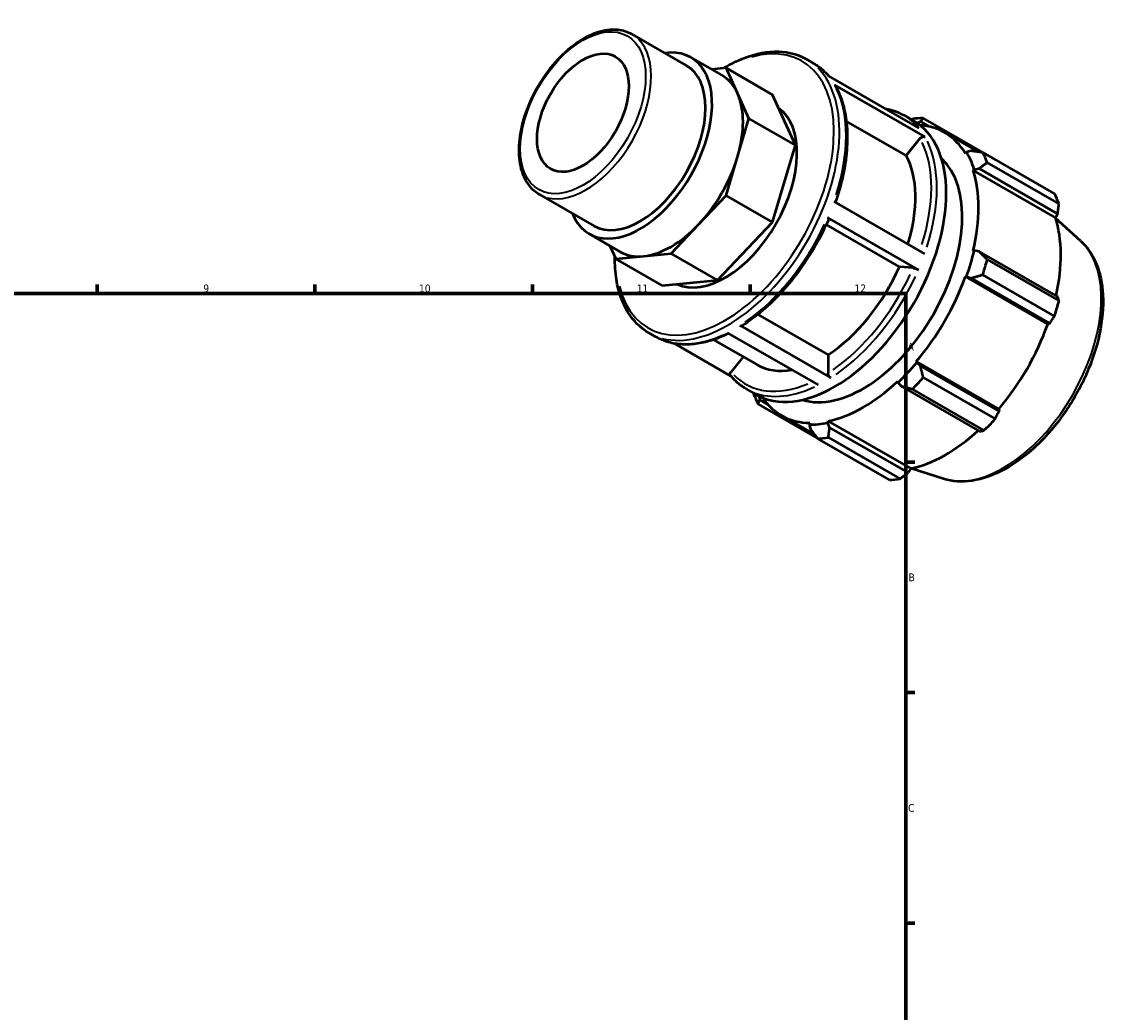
# Model space of a CAD drawing. Header units: millimetres. Extents: x 0 to 931, y 0 to 661.
# Tile 5 of 5: x 536 to 887, y 343 to 661. Entities that reach past the tile are written whole.
import ezdxf

# ---------------------------------------------------------------- set-up
doc = ezdxf.new("R2010")
doc.units = ezdxf.units.MM
for name, color, linetype, lineweight in [('Border (ISO)', 7, 'Continuous', 70), ('Visible (ISO)', 7, 'Continuous', 50), ('Visible Narrow (ISO)', 7, 'Continuous', 35)]:
    doc.layers.add(name, color=color, linetype=linetype, lineweight=lineweight)
doc.styles.add('Note Text (ISO)', font='tahoma.ttf')

# ---------------------------------------------------------------- blocks, each defined once
blk = doc.blocks.new('Borders Default Border')
at = {"layer": 'Border (ISO)'}
for p, q in [((560.67, 574), (560.67, 576.9)), ((630.75, 574), (630.75, 576.9)), ((700.83, 574), (700.83, 576.9)), ((770.92, 574), (770.92, 576.9)), ((821, 519.75), (823.9, 519.75)), ((821, 445.5), (823.9, 445.5)), ((821, 371.25), (823.9, 371.25))]:
    blk.add_line(p, q, dxfattribs=at)
at = {"layer": 'Border (ISO)', "flags": 128}
blk.add_lwpolyline([(20, 20), (20, 574), (821, 574), (821, 20), (20, 20)], dxfattribs=at)
at = {"layer": 'Border (ISO)', "color": 232, "true_color": 0xca0064, "char_height": 2.5, "attachment_point": 7, "style": 'Note Text (ISO)'}
for s, insert in [('9', (594.88, 574.35)), ('10', (664.29, 574.35)), ('11', (734.37, 574.4)), ('12', (804.46, 574.4)), ('A', (821.59, 555.62)), ('B', (821.89, 481.37)), ('C', (821.73, 407.08))]:
    blk.add_mtext(s, dxfattribs=dict(at, insert=insert))

msp = doc.modelspace()

# ---------------------------------------------------------------- linework, layer by layer
at = {"layer": 'Visible (ISO)'}
for p, q in [((732.842, 657.529), (750.336, 647.455)), ((751.824, 650.038), (761.787, 644.3)), ((789.07, 649.432), (791.207, 648.201)), ((763.169, 646.621), (758.536, 646.172)), ((766.844, 638.48), (763.169, 646.621)), ((778.114, 638.015), (763.169, 646.621)), ((796.026, 644.095), (825.244, 627.27)), ((827.223, 624.397), (798.006, 641.223)), ((770.519, 630.338), (766.844, 638.48)), ((785.464, 621.732), (778.114, 638.015)), ((820.425, 631.376), (823.453, 629.632)), ((766.844, 617.964), (770.519, 630.338)), ((785.464, 621.732), (770.519, 630.338)), ((821.131, 618.443), (801.854, 629.544)), ((824.678, 628.855), (825.731, 629.371)), ((825.731, 629.371), (828.523, 627.764)), ((849.74, 617.205), (826.635, 630.51)), ((825.559, 623.949), (821.131, 618.443)), ((833.444, 625.834), (844.245, 619.615)), ((778.114, 596.983), (785.464, 621.732)), ((763.169, 605.589), (766.844, 617.964)), ((840.534, 619.531), (840.179, 619.114)), ((842.042, 619.906), (840.534, 619.531)), ((845.767, 619.408), (868.872, 606.103)), ((842.658, 613.623), (843.039, 613.982)), ((842.658, 613.623), (869.178, 598.351)), ((843.039, 613.982), (844.6, 614.238)), ((844.6, 614.238), (869.885, 599.678)), ((870.316, 602.902), (847.211, 616.208)), ((703.093, 605.868), (720.587, 595.794)), ((754.297, 596.231), (763.169, 605.589)), ((778.114, 596.983), (763.169, 605.589)), ((797.836, 603.617), (827.053, 586.792)), ((869.885, 599.678), (869.178, 598.351)), ((745.424, 586.873), (754.297, 596.231)), ((760.369, 578.267), (778.114, 596.983)), ((818.945, 582.633), (795.384, 596.201)), ((825.038, 581.643), (795.82, 598.469)), ((877.265, 590.981), (869.192, 598.308)), ((719.099, 593.211), (729.062, 587.474)), ((725.779, 589.365), (727.68, 585.152)), ((727.68, 585.152), (736.552, 586.013)), ((742.625, 576.546), (727.68, 585.152)), ((736.552, 586.013), (745.424, 586.873)), ((760.369, 578.267), (745.424, 586.873)), ((843.039, 587.868), (842.658, 587.788)), ((844.6, 587.569), (843.039, 587.868)), ((869.885, 573.009), (844.6, 587.569)), ((823.374, 582.227), (818.945, 582.633)), ((847.211, 584.926), (870.316, 571.621)), ((742.625, 576.546), (760.369, 578.267)), ((840.179, 579.442), (840.534, 579.433)), ((840.179, 579.442), (866.699, 564.171)), ((840.534, 579.433), (842.042, 578.955)), ((842.042, 578.955), (867.326, 564.394)), ((868.872, 566.756), (845.767, 580.062)), ((773.4, 567.28), (795.967, 554.285)), ((867.326, 564.394), (866.699, 564.171)), ((738.318, 561.301), (740.456, 560.07)), ((792.863, 544.556), (763.646, 561.381)), ((767.641, 563.658), (796.858, 546.832)), ((746.555, 557.888), (764.725, 547.425)), ((759.071, 559.129), (773.012, 551.102)), ((768.607, 553.638), (764.736, 548.824)), ((795.967, 554.285), (795.967, 548.377)), ((824.563, 551.772), (824.379, 552.075)), ((824.379, 552.075), (850.899, 536.803)), ((825.731, 550.705), (824.563, 551.772)), ((851.016, 536.144), (825.731, 550.705)), ((826.635, 546.925), (849.74, 533.62)), ((769.673, 543.244), (772.702, 541.5)), ((818.395, 545.764), (818.515, 545.393)), ((818.515, 545.393), (819.555, 544.19)), ((819.555, 544.19), (844.839, 529.629)), ((846.253, 529.941), (823.148, 543.247)), ((774.002, 539.773), (773.926, 540.86)), ((776.716, 538.21), (774.002, 539.773)), ((773.473, 538.431), (792.485, 527.482)), ((850.899, 536.803), (851.016, 536.144)), ((781.001, 534.765), (791.554, 528.688)), ((795.93, 532.386), (796.05, 532.896)), ((796.05, 532.896), (822.57, 517.624)), ((790.066, 532.316), (789.882, 531.8)), ((789.882, 531.8), (790.312, 530.308)), ((796.489, 530.907), (795.93, 532.386)), ((821.773, 516.346), (796.489, 530.907)), ((815.709, 514.023), (792.604, 527.328)), ((796.092, 527.666), (819.197, 514.361)), ((822.57, 517.624), (821.773, 516.346)), ((833.141, 514.358), (822.752, 517.663))]:
    msp.add_line(p, q, dxfattribs=at)
msp.add_ellipse((717.077, 632.211), major_axis=(10.412, 18.081), ratio=0.5780931, dxfattribs=at)
for centre, major_axis, start_param, end_param in [((735.461, 621.624), (16.362, 28.413), 2.711893, 6.712885), ((735.461, 621.624), (14.875, 25.83), 3.1415927, 6.2831853), ((745.424, 615.887), (16.362, 28.413), 5.8885525, 6.2831853), ((745.424, 615.887), (16.362, 28.413), 5.1031544, 5.8885525), ((762.803, 605.879), (16.362, 28.413), 3.1947918, 6.2277137), ((798.077, 585.566), (25.376, 44.066), 3.1415927, 6.2831853), ((809.62, 578.919), (28.195, 48.962), 0.3435016, 0.4380292), ((807.223, 580.3), (26.222, 45.535), 5.975819, 6.5514545), ((745.424, 615.887), (16.362, 28.413), 4.3177562, 5.1031544), ((807.223, 580.3), (22.556, 39.17), 3.2688415, 6.1559364), ((794.158, 587.823), (21.146, 36.721), 5.0874296, 5.9464417), ((807.223, 580.3), (26.504, 46.024), 5.8012861, 5.975819), ((809.62, 578.919), (28.195, 48.962), 5.8412887, 5.9358163), ((807.223, 580.3), (26.222, 45.535), 5.1904208, 5.8012861), ((832.725, 565.614), (28.195, 48.962), 5.8412887, 5.9358163), ((745.424, 615.887), (-16.362, -28.413), 0.3907654, 1.1761635), ((833.743, 565.028), (-26.222, -45.535), 2.0656152, 2.6596934), ((745.424, 615.887), (-16.362, -28.413), 0, 0.3907654), ((807.223, 580.3), (-26.504, -46.024), 1.8742952, 2.0488282), ((794.158, 587.823), (-21.146, -36.721), 0.8438889, 1.7576515), ((809.62, 578.919), (28.195, 48.962), 5.0558906, 5.1504181), ((807.223, 580.3), (26.222, 45.535), 4.4050227, 5.0158879), ((832.725, 565.614), (-28.195, -48.962), 1.9142979, 2.0088255), ((833.743, 565.028), (-26.222, -45.535), 1.26343, 1.8742952), ((794.158, 587.823), (-21.146, -36.721), 0, 0.4508532), ((807.223, 580.3), (-26.504, -46.024), 1.0888971, 1.26343), ((809.62, 578.919), (28.195, 48.962), 4.2704924, 4.36502), ((807.223, 580.3), (26.222, 45.535), 3.6196245, 4.2304897), ((809.62, 578.919), (-28.195, -48.962), 5.8412887, 5.9358163), ((807.223, 580.3), (-26.222, -45.535), 6.0149161, 6.5866842), ((832.725, 565.614), (-28.195, -48.962), 1.1288997, 1.2234273), ((807.223, 580.3), (-26.504, -46.024), 0.3034989, 0.4780318), ((833.743, 565.028), (-26.222, -45.535), 0.4780318, 1.0719493), ((809.62, 578.919), (-28.195, -48.962), 0.3435016, 0.4380292), ((832.725, 565.614), (-28.195, -48.962), 0.3435016, 0.4380292)]:
    msp.add_ellipse(centre, major_axis=major_axis, ratio=0.5780931, start_param=start_param, end_param=end_param, dxfattribs=at)
for points, knots in [([(703.093, 605.868), (701.497, 606.787), (700.145, 608.118), (698.019, 611.484), (697.272, 613.547), (696.452, 618.243), (696.413, 620.901), (697.067, 626.492), (697.764, 629.426), (699.814, 635.26), (701.164, 638.158), (704.377, 643.641), (706.24, 646.223), (710.302, 650.823), (712.501, 652.838), (717.034, 656.094), (719.369, 657.334), (723.944, 658.871), (726.189, 659.177), (729.923, 658.802), (731.47, 658.319), (732.842, 657.529)], [3.9250571, 3.9250571, 3.9250571, 3.9250571, 4.2207256, 4.2207256, 4.5310656, 4.5310656, 4.8563439, 4.8563439, 5.183387, 5.183387, 5.5092507, 5.5092507, 5.8346189, 5.8346189, 6.160566, 6.160566, 6.4876723, 6.4876723, 6.812335, 6.812335, 7.0666498, 7.0666498, 7.0666498, 7.0666498]), ([(762.274, 646.535), (764.976, 648.159), (767.696, 649.442), (774.208, 651.639), (777.956, 652.152), (784.191, 651.555), (786.778, 650.752), (789.07, 649.432)], [6.26119804, 6.26119804, 6.26119804, 6.26119804, 6.48655041, 6.48655041, 6.80941651, 6.80941651, 7.06664976, 7.06664976, 7.06664976, 7.06664976]), ([(791.207, 648.201), (791.587, 647.982), (791.959, 647.749), (792.686, 647.256), (793.041, 646.995), (793.733, 646.448), (794.07, 646.161), (794.726, 645.561), (795.044, 645.247), (795.628, 644.631), (795.896, 644.331), (796.155, 644.021)], [0.78346445, 0.78346445, 0.78346445, 0.78346445, 0.82613174, 0.82613174, 0.86879903, 0.86879903, 0.91146632, 0.91146632, 0.9541336, 0.9541336, 0.99220016, 0.99220016, 0.99220016, 0.99220016]), ([(798.006, 641.223), (798.116, 641.159), (798.223, 641.057), (798.293, 640.945), (798.298, 640.936), (798.303, 640.927)], [0, 0, 0, 0, 0.046622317, 0.046622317, 0.050435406, 0.050435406, 0.050435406, 0.050435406]), ([(798.303, 640.927), (799.336, 639.129), (800.165, 637.121), (801.406, 632.764), (801.816, 630.414), (802.215, 625.452), (802.203, 622.839), (801.762, 617.436), (801.334, 614.645), (800.087, 609.021), (799.275, 606.188), (798.283, 603.36)], [1.10815645, 1.10815645, 1.10815645, 1.10815645, 1.29523366, 1.29523366, 1.48231087, 1.48231087, 1.66938807, 1.66938807, 1.85646528, 1.85646528, 2.04081823, 2.04081823, 2.04081823, 2.04081823]), ([(814.325, 633.557), (814.999, 633.441), (815.659, 633.291), (817.758, 632.697), (819.138, 632.117), (820.425, 631.376)], [0.57472875, 0.57472875, 0.57472875, 0.57472875, 0.63901836, 0.63901836, 0.78346445, 0.78346445, 0.78346445, 0.78346445]), ([(825.559, 623.949), (825.655, 624.068), (825.793, 624.193), (826.054, 624.363), (826.222, 624.44), (826.513, 624.518), (826.686, 624.534), (826.962, 624.507), (827.113, 624.461), (827.223, 624.397)], [0.56035354, 0.56035354, 0.56035354, 0.56035354, 0.60712271, 0.60712271, 0.65384404, 0.65384404, 0.70051049, 0.70051049, 0.74713281, 0.74713281, 0.74713281, 0.74713281]), ([(796.222, 598.082), (794.996, 595.237), (793.598, 592.427), (790.504, 586.971), (788.808, 584.324), (785.175, 579.286), (783.238, 576.893), (779.188, 572.444), (777.075, 570.386), (772.742, 566.677), (770.522, 565.026), (768.285, 563.606)], [2.15585231, 2.15585231, 2.15585231, 2.15585231, 2.3428538, 2.3428538, 2.5298553, 2.5298553, 2.71685679, 2.71685679, 2.90385828, 2.90385828, 3.09085978, 3.09085978, 3.09085978, 3.09085978]), ([(795.82, 598.469), (795.93, 598.405), (796.037, 598.333), (796.167, 598.223), (796.213, 598.165), (796.228, 598.111), (796.227, 598.096), (796.221, 598.083)], [0, 0, 0, 0, 0.04662232, 0.04662232, 0.09328877, 0.09328877, 0.11243567, 0.11243567, 0.11243567, 0.11243567]), ([(877.265, 590.981), (879.361, 589.079), (881.019, 586.646), (883.501, 580.794), (884.235, 577.298), (884.646, 569.595), (884.268, 565.356), (882.432, 556.678), (880.974, 552.24), (877.148, 543.609), (874.786, 539.418), (869.385, 531.673), (866.348, 528.119), (859.863, 521.989), (856.414, 519.417), (849.4, 515.554), (845.831, 514.262), (839.147, 513.264), (836.009, 513.445), (833.141, 514.358)], [0.9087145, 0.9087145, 0.9087145, 0.9087145, 1.1953678, 1.1953678, 1.5110771, 1.5110771, 1.8423802, 1.8423802, 2.173558, 2.173558, 2.5029963, 2.5029963, 2.8323437, 2.8323437, 3.1633068, 3.1633068, 3.4949842, 3.4949842, 3.799807, 3.799807, 3.799807, 3.799807]), ([(738.318, 561.301), (735.599, 562.866), (733.304, 565.156), (729.744, 570.97), (728.509, 574.526), (727.505, 580.817), (727.338, 583.273), (727.373, 585.833)], [3.92505711, 3.92505711, 3.92505711, 3.92505711, 4.23018942, 4.23018942, 4.54503165, 4.54503165, 4.72816691, 4.72816691, 4.72816691, 4.72816691]), ([(823.374, 582.227), (823.469, 582.218), (823.607, 582.193), (823.868, 582.129), (824.036, 582.078), (824.327, 581.976), (824.5, 581.907), (824.776, 581.783), (824.928, 581.706), (825.038, 581.643)], [0.56035354, 0.56035354, 0.56035354, 0.56035354, 0.60712271, 0.60712271, 0.65384404, 0.65384404, 0.70051049, 0.70051049, 0.74713281, 0.74713281, 0.74713281, 0.74713281]), ([(763.996, 561.18), (762.347, 560.361), (760.7, 559.674), (757.354, 558.555), (755.657, 558.137), (752.332, 557.626), (750.704, 557.533), (747.551, 557.683), (746.027, 557.926), (743.122, 558.749), (741.743, 559.328), (740.456, 560.07)], [3.20997754, 3.20997754, 3.20997754, 3.20997754, 3.34727273, 3.34727273, 3.49171882, 3.49171882, 3.63616492, 3.63616492, 3.78061101, 3.78061101, 3.92505711, 3.92505711, 3.92505711, 3.92505711]), ([(768.285, 563.606), (768.28, 563.603), (768.275, 563.6), (768.193, 563.552), (768.083, 563.53), (767.88, 563.55), (767.751, 563.594), (767.641, 563.658)], [0.650799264, 0.650799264, 0.650799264, 0.650799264, 0.653610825, 0.653610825, 0.700272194, 0.700272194, 0.746903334, 0.746903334, 0.746903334, 0.746903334]), ([(764.632, 547.538), (764.609, 547.565), (764.589, 547.592), (764.507, 547.724), (764.461, 547.866), (764.44, 548.123), (764.462, 548.283), (764.554, 548.551), (764.64, 548.705), (764.736, 548.824)], [0.03425133, 0.03425133, 0.03425133, 0.03425133, 0.04663114, 0.04663114, 0.09329251, 0.09329251, 0.13999145, 0.13999145, 0.18672314, 0.18672314, 0.18672314, 0.18672314]), ([(769.673, 543.244), (769.293, 543.463), (768.921, 543.696), (768.194, 544.19), (767.839, 544.45), (767.147, 544.998), (766.81, 545.285), (766.154, 545.885), (765.836, 546.198), (765.219, 546.849), (764.92, 547.187), (764.631, 547.538)], [3.92505711, 3.92505711, 3.92505711, 3.92505711, 3.9677244, 3.9677244, 4.01039168, 4.01039168, 4.05305897, 4.05305897, 4.09572626, 4.09572626, 4.13839354, 4.13839354, 4.13839354, 4.13839354]), ([(796.858, 546.832), (796.748, 546.896), (796.619, 547), (796.416, 547.214), (796.306, 547.362), (796.151, 547.632), (796.077, 547.801), (795.993, 548.085), (795.967, 548.25), (795.967, 548.377)], [0, 0, 0, 0, 0.04663114, 0.04663114, 0.09329251, 0.09329251, 0.13999145, 0.13999145, 0.18672314, 0.18672314, 0.18672314, 0.18672314])]:
    msp.add_open_spline(points, degree=3, knots=knots, dxfattribs=at)
for points, weights in [([(823.148, 630.172), (822.957, 630.1), (822.767, 630.027)], [1.01229342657, 1.01194139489, 1.0115806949]), ([(825.731, 629.371), (826.158, 629.938), (826.635, 630.51)], [1.00468069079, 1.00889175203, 1.01229342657]), ([(845.767, 619.408), (843.85, 619.671), (842.042, 619.906)], [1.01229342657, 1.00889175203, 1.00468069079]), ([(849.806, 617.082), (849.773, 617.143), (849.74, 617.205)], [1.00015068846, 1.00007638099, 1]), ([(844.6, 614.238), (845.863, 615.212), (847.211, 616.208)], [1.00468069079, 1.00889175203, 1.01229342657]), ([(869.885, 599.678), (870.102, 601.254), (870.316, 602.902)], [1.00221486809, 1.00151568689, 1]), ([(847.211, 584.926), (845.863, 586.284), (844.6, 587.569)], [1.01229342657, 1.00889175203, 1.00468069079]), ([(842.042, 578.955), (843.85, 579.506), (845.767, 580.062)], [1.00468069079, 1.00889175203, 1.01229342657]), ([(870.316, 571.621), (870.102, 572.326), (869.885, 573.009)], [1, 1.00151568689, 1.00221486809]), ([(867.326, 564.394), (868.089, 565.548), (868.872, 566.756)], [1.00221486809, 1.00151568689, 1]), ([(826.635, 546.925), (826.158, 548.863), (825.731, 550.705)], [1.01229342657, 1.00889175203, 1.00468069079]), ([(819.555, 544.19), (821.299, 543.737), (823.148, 543.247)], [1.00468069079, 1.00889175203, 1.01229342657]), ([(771.983, 541.914), (772.005, 541.773), (772.028, 541.631)], [1.01179343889, 1.01204558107, 1.01229342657]), ([(773.473, 538.431), (773.727, 539.125), (774.002, 539.773)], [1.01229342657, 1.00889175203, 1.00468069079]), ([(849.74, 533.62), (850.397, 534.905), (851.016, 536.144)], [1, 1.00151568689, 1.00221486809]), ([(790.312, 530.308), (791.419, 528.857), (792.604, 527.328)], [1.00468069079, 1.00889175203, 1.01229342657]), ([(796.092, 527.666), (796.279, 529.329), (796.489, 530.907)], [1.01229342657, 1.00889175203, 1.00468069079]), ([(844.839, 529.629), (845.537, 529.779), (846.253, 529.941)], [1.00221486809, 1.00151568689, 1]), ([(819.197, 514.361), (820.517, 515.371), (821.773, 516.346)], [1, 1.00151568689, 1.00221486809])]:
    msp.add_rational_spline(points, weights, degree=2, dxfattribs=at)
at = {"layer": 'Visible Narrow (ISO)'}
msp.add_ellipse((717.077, 632.211), major_axis=(14.246, 24.738), ratio=0.5780931, dxfattribs=at)
for centre, major_axis, start_param, end_param in [((717.968, 631.698), (-14.875, -25.83), 0.1570796, 2.984513), ((762.803, 605.879), (24.747, 42.974), 2.6027704, 6.8223261), ((763.694, 605.366), (-25.376, -44.066), 0.1570796, 2.984513), ((765.831, 604.135), (25.376, 44.066), 6.080466, 6.2725159), ((765.831, 604.135), (25.376, 44.066), 5.0694004, 5.9118253), ((795.049, 587.31), (25.376, 44.066), 6.080466, 6.2725159), ((794.158, 587.823), (24.747, 42.974), 5.0770709, 5.910763), ((795.049, 587.31), (25.376, 44.066), 5.0694004, 5.9118253), ((765.831, 604.135), (-25.376, -44.066), 0.8806102, 1.7230351), ((852.415, 554.275), (22.236, 38.614), 3.4113974, 6.0133806), ((794.158, 587.823), (-24.747, -42.974), 0.8817491, 1.721629), ((795.049, 587.31), (25.376, 44.066), 4.0222028, 4.8646277), ((765.831, 604.135), (-25.376, -44.066), 0.0361319, 0.686507), ((794.158, 587.823), (-24.747, -42.974), 6.1163488, 6.9312451), ((795.049, 587.31), (-25.376, -44.066), 0.0361319, 0.686507)]:
    msp.add_ellipse(centre, major_axis=major_axis, ratio=0.5780931, start_param=start_param, end_param=end_param, dxfattribs=at)

# ---------------------------------------------------------------- block references
msp.add_blockref('Borders Default Border', (0, 0))

doc.saveas('drawing.dxf')
